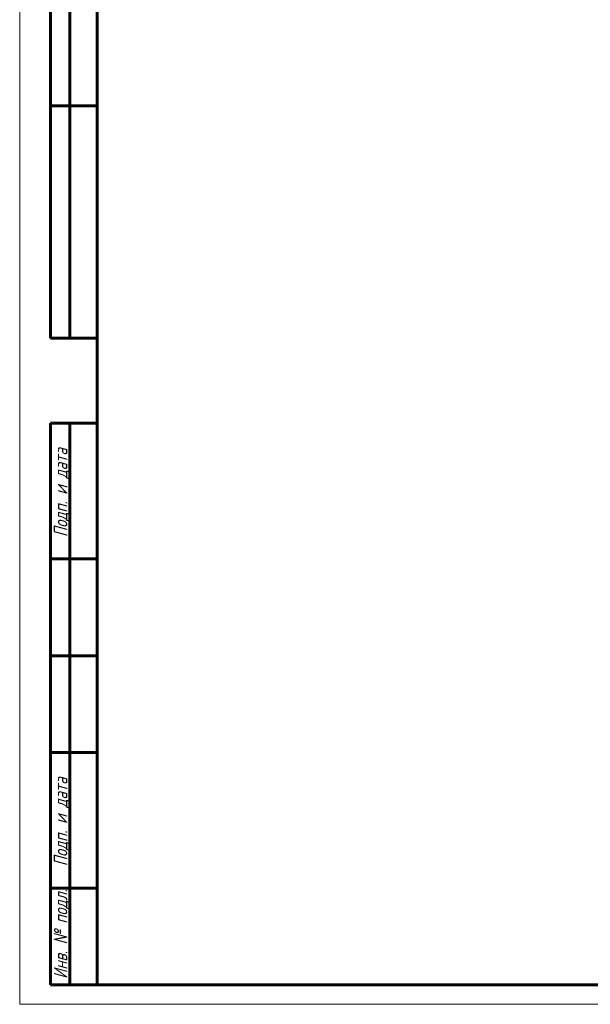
# Model space of a CAD drawing. Header units: millimetres. Extents: x 0 to 594, y 0 to 420.
# Tile 1 of 10: x 0 to 147, y 0 to 254. Entities that reach past the tile are written whole.
import ezdxf

# ---------------------------------------------------------------- set-up
doc = ezdxf.new("R2010")
doc.units = ezdxf.units.MM
doc.linetypes.add('K5LT_BASIC', pattern=[0])
doc.linetypes.add('K5LT_THIN', pattern=[0])
doc.styles.add('KTEXTSTYLE', font='txt', dxfattribs={"width": 0.96, "height": 5})

# ---------------------------------------------------------------- blocks, each defined once
blk = doc.blocks.new('U56')
at = {"color": 7, "linetype": 'K5LT_THIN', "lineweight": 18, "true_color": 0xffffff}
for p, q in [((0, 0), (0, 420)), ((594, 0), (0, 0))]:
    blk.add_line(p, q, dxfattribs=at)
at = {"color": 143, "linetype": 'K5LT_BASIC', "lineweight": 60, "true_color": 0x33acca}
for p, q in [((20, 5), (20, 415)), ((8, 172), (8, 292)), ((13, 172), (13, 292)), ((20, 232), (8, 232)), ((20, 172), (8, 172)), ((8, 5), (8, 150)), ((20, 150), (8, 150)), ((13, 5), (13, 150)), ((20, 115), (8, 115)), ((20, 90), (8, 90)), ((20, 65), (8, 65)), ((20, 30), (8, 30)), ((20, 5), (8, 5)), ((589, 5), (20, 5))]:
    blk.add_line(p, q, dxfattribs=at)
at = {"color": 7, "char_height": 3.5, "attachment_point": 1, "rotation": 90, "style": 'KTEXTSTYLE'}
for s, insert in [('\\fArial|b0|c204|p34;\\H5.0;\\W1.000;\\Q15;\\fGOST Type AU|b0|i0|c204|p34;\\Q15;\\W0.960;\\H3.50;Подп. и дата', (8.82, 120.66)), ('\\fArial|b0|c204|p34;\\H5.0;\\W1.000;\\Q15;\\fGOST Type AU|b0|i0|c204|p34;\\Q15;\\W0.960;\\H3.50;Подп. и дата', (8.82, 35.66)), ('\\fArial|b0|c204|p34;\\H5.0;\\W1.000;\\Q15;\\fGOST Type AU|b0|i0|c204|p34;\\Q15;\\W0.960;\\H3.50;Инв. № подл.', (8.82, 6.57))]:
    blk.add_mtext(s, dxfattribs=dict(at, insert=insert))

msp = doc.modelspace()

# ---------------------------------------------------------------- block references
msp.add_blockref('U56', (0, 0))

doc.saveas('drawing.dxf')
